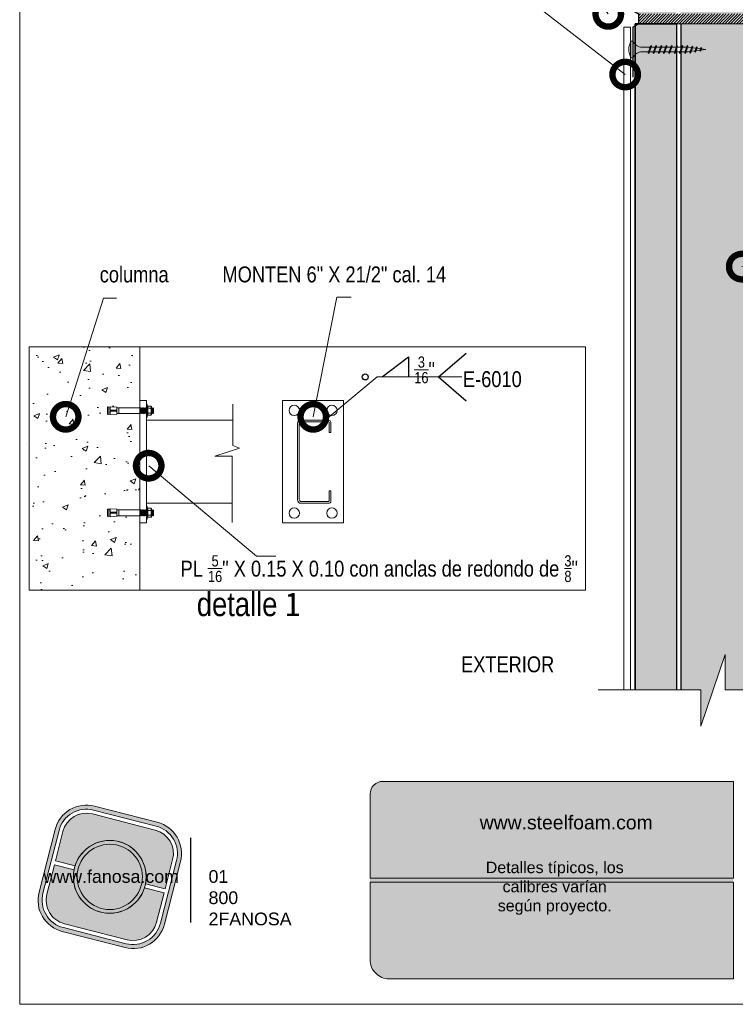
# Model space of a CAD drawing. Header units: millimetres. Extents: x 795.2 to 825.2, y 80.9 to 116.7.
# Tile 1 of 3: x 799.2 to 810.5, y 84.8 to 100.3. Entities that reach past the tile are written whole.
import ezdxf

# ---------------------------------------------------------------- set-up
doc = ezdxf.new("R2010")
doc.units = ezdxf.units.MM
doc.header["$LTSCALE"] = 0.025
doc.linetypes.add('DASHED2', pattern=[9.524999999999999, 6.35, -3.175])
doc.layers.get('0').update_dxf_attribs({"lineweight": 5})
for name, color, linetype, lineweight in [('00-ACERO', 4, 'Continuous', 15), ('00-CONCRETO', 8, 'Continuous', 0), ('00-LETREROS 1', 2, 'Continuous', 0), ('ESTRUCTURA', 251, 'Continuous', 9), ('hatch', 252, 'Continuous', 0), ('LAMINA ACCESORIOS', 1, 'Continuous', 20), ('LAMINA PANEL', 151, 'Continuous', 25), ('PIJAS', 3, 'Continuous', 0), ('Poliestireno', 253, 'Continuous', 13), ('Recubrimientos', 254, 'Continuous', 15), ('STEELFOAM', 170, 'Continuous', 35), ('TEXTO', 7, 'DASHED2', 0), ('TEXTO CUADRO DATOS', 251, 'Continuous', 0)]:
    doc.layers.add(name, color=color, linetype=linetype, lineweight=lineweight)
doc.layers.add('let', color=50, linetype='Continuous')
doc.styles.add('Erika', font='techl___.ttf', dxfattribs={"height": 0.25})
doc.styles.get("Standard").update_dxf_attribs({"font": 'romand.shx'})
doc.dimstyles.new('DETALLES M', dxfattribs={"dimtxt": 0.02699999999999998, "dimasz": 0.03, "dimexe": 0.03000000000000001, "dimexo": 0, "dimgap": 0.038, "dimtad": 0, "dimtih": 1, "dimtoh": 1, "dimzin": 3, "dimdsep": 46, "dimtxsty": 'Standard', "dimblk": 'ORIGIN', "dimcen": 0.025, "dimclrd": 256, "dimclre": 256, "dimclrt": 3, "dimadec": 0, "dimazin": 0, "dimtfac": 1, "dimtix": 1, "dimtmove": 0, "dimatfit": 3, "dimfxl": 0, "dimtvp": 0.84, "dimfrac": 1, "dimtolj": 1, "dimtzin": 0, "dimlwd": -1, "dimlwe": -1, "dimarcsym": 0})
doc.dimstyles.new('Erika', dxfattribs={"dimtxt": 0.25, "dimasz": 0.8, "dimexe": 0.5, "dimexo": 0.5, "dimgap": 0, "dimtad": 0, "dimlfac": 0.1, "dimzin": 1, "dimdsep": 46, "dimtxsty": 'Erika', "dimblk": 'DOTSMALL', "dimcen": 2.5, "dimse1": 1, "dimse2": 1, "dimclrd": 252, "dimclre": 252, "dimclrt": 256, "dimadec": 0, "dimazin": 0, "dimtfac": 1, "dimtmove": 0, "dimatfit": 3, "dimldrblk": 'DOTSMALL', "dimfxl": 0, "dimlwd": 0, "dimlwe": 0, "dimarcsym": 0})
pattern_1 = [(0, (278.2100050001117, -158.0047262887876), (0.161925, 0.09348744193), [0.10795, -0.2159]), (120, (278.2100050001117, -158.0047262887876), (-0.1619249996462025, 0.09348744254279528), [0.1079499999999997, -0.2158999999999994]), (59.99999999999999, (278.2100050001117, -158.0047262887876), (3.537975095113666e-10, 0.1869748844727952), [-0.2159, 0.10795])]

# ---------------------------------------------------------------- blocks, each defined once
blk = doc.blocks.new('LOGO GRIS')
h = blk.add_hatch(color=254)
edge = h.paths.add_edge_path()
edge.add_arc((2075.55300328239, 279.2979295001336), 0.508199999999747, 255.6007667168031, 345.6007667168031, ccw=False)
edge.add_line((2075.426625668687, 278.8056938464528), (2074.442154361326, 279.0584490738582))
edge.add_arc((2074.568531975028, 279.5506847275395), 0.5082000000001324, 165.6007667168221, 255.6007667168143, ccw=False)
edge.add_line((2074.076296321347, 279.6770623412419), (2074.329051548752, 280.661533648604))
edge.add_arc((2074.821287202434, 280.535156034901), 0.508200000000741, 75.60076671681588, 165.6007667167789, ccw=False)
edge.add_line((2074.947664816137, 281.0273916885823), (2075.932136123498, 280.7746364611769))
edge.add_arc((2075.805758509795, 280.2824008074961), 0.5081999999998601, -14.399233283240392, 75.60076671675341, ccw=False)
edge.add_line((2076.297994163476, 280.1560231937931), (2076.045238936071, 279.1715518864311))
edge = h.paths.add_edge_path(flags=16)
edge.add_arc((2075.55300328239, 279.2979295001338), 0.4446749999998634, 255.6007667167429, 345.6007667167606, ccw=False)
edge.add_line((2075.4424228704, 278.867223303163), (2074.457951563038, 279.1199785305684))
edge.add_arc((2074.568531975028, 279.5506847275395), 0.4446750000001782, 165.6007667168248, 255.6007667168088, ccw=False)
edge.add_line((2074.137825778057, 279.6612651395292), (2074.390581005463, 280.6457364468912))
edge.add_arc((2074.821287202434, 280.5351560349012), 0.4446750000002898, 75.60076671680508, 165.6007667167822, ccw=False)
edge.add_line((2074.931867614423, 280.9658622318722), (2075.916338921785, 280.7131070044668))
edge.add_arc((2075.805758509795, 280.2824008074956), 0.4446750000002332, -14.399233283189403, 75.60076671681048, ccw=False)
edge.add_line((2076.236464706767, 280.1718203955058), (2075.983709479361, 279.1873490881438))
h = blk.add_hatch(color=254)
edge = h.paths.add_edge_path()
edge.add_line((2076.05645623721, 279.7261466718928), (2076.174935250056, 280.1876175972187))
edge.add_arc((2075.805758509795, 280.2824008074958), 0.3811499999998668, 345.60076671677, 435.6007667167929)
edge.add_line((2075.900541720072, 280.6515775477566), (2074.916070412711, 280.9043327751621))
edge.add_arc((2074.821287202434, 280.5351560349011), 0.3811500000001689, 75.6007667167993, 165.6007667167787)
edge.add_line((2074.452110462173, 280.6299392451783), (2074.333631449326, 280.1684683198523))
edge.add_line((2074.333631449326, 280.1684683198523), (2074.642133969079, 280.0892627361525))
edge.add_arc((2075.187145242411, 279.9165427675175), 0.5717249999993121, -11.21449474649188, 162.4160281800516, ccw=False)
edge.add_line((2075.747953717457, 279.8053522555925), (2076.05645623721, 279.7261466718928))
h = blk.add_hatch(color=254)
h.paths.add_polyline_path([(2074.615420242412, 279.9165427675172, 1), (2075.758870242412, 279.9165427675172, 1)])
h.paths.add_polyline_path([(2075.699701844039, 279.9165427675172, -1), (2074.674588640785, 279.9165427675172, -1)], flags=16)
blk.add_hatch(color=252).paths.add_polyline_path([(2075.699701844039, 279.9165427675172, 1), (2074.674588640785, 279.9165427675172, 1)])
h = blk.add_hatch(color=254)
edge = h.paths.add_edge_path()
edge.add_arc((2075.187145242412, 279.9165427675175), 0.5717250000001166, 168.7855052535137, 342.4160281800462)
edge.add_line((2075.732156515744, 279.7438227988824), (2076.040659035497, 279.6646172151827))
edge.add_line((2076.040659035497, 279.6646172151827), (2075.922180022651, 279.2031462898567))
edge.add_arc((2075.55300328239, 279.2979295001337), 0.3811499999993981, 255.6007667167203, 345.60076671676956, ccw=False)
edge.add_line((2075.458220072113, 278.9287527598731), (2074.473748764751, 279.1815079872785))
edge.add_arc((2074.568531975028, 279.5506847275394), 0.3811500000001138, 165.6007667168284, 255.60076671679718, ccw=False)
edge.add_line((2074.199355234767, 279.6454679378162), (2074.317834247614, 280.1069388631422))
edge.add_line((2074.317834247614, 280.1069388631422), (2074.626336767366, 280.0277332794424))
at = {"color": 254}
for points in [[(2076.045238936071, 279.1715518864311, -0.414213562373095), (2075.426625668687, 278.8056938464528), (2074.442154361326, 279.0584490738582, -0.414213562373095), (2074.076296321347, 279.6770623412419), (2074.329051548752, 280.661533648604, -0.414213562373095), (2074.947664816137, 281.0273916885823), (2075.932136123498, 280.7746364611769, -0.4142135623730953), (2076.297994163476, 280.1560231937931)], [(2075.983709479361, 279.1873490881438, -0.4142135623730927), (2075.4424228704, 278.867223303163), (2074.457951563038, 279.1199785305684, -0.4142135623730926), (2074.137825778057, 279.6612651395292), (2074.390581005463, 280.6457364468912, -0.414213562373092), (2074.931867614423, 280.9658622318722), (2075.916338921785, 280.7131070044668, -0.4142135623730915), (2076.236464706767, 280.1718203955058)], [(2076.05645623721, 279.7261466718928), (2076.174935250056, 280.1876175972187, 0.414213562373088), (2075.900541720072, 280.6515775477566), (2074.916070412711, 280.9043327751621, 0.4142135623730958), (2074.452110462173, 280.6299392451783), (2074.333631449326, 280.1684683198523), (2074.642133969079, 280.0892627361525, -0.9459053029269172), (2075.747953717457, 279.8053522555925)], [(2074.626336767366, 280.0277332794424, 0.9459053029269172), (2075.732156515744, 279.7438227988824), (2076.040659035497, 279.6646172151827), (2075.922180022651, 279.2031462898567, -0.4142135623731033), (2075.458220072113, 278.9287527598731), (2074.473748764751, 279.1815079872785, -0.414213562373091), (2074.199355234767, 279.6454679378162), (2074.317834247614, 280.1069388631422)]]:
    blk.add_lwpolyline(points, format="xyb", close=True, dxfattribs=at)
for radius in [0.5717249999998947, 0.5125566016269]:
    blk.add_circle((2075.187145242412, 279.9165427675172), radius, dxfattribs=at)
blk = doc.blocks.new('FANOSA')
at = {"color": 253, "const_width": 0.02}
blk.add_lwpolyline([(365.3181968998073, 247.9798347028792), (365.3181968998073, 246.6427006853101)], dxfattribs=at)
at = {"color": 254}
blk.add_blockref('LOGO GRIS', (-1711.138939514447, -32.55437656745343), dxfattribs=at)
at = {"layer": 'TEXTO CUADRO DATOS', "char_height": 0.2, "width": 0.003231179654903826, "attachment_point": 1}
for s, insert in [('{\\fArial|b0|i0|c0|p34;www.fanosa.com}', (363.0082168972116, 247.4682254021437)), ('{\\fArial|b0|i0|c0|p34;01 800 2FANOSA}', (365.5993370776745, 247.4682254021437))]:
    blk.add_mtext(s, dxfattribs=dict(at, insert=insert))
blk = doc.blocks.new('_DotSmall')
at = {"color": 0, "linetype": 'ByBlock', "const_width": 0.5}
blk.add_lwpolyline([(-0.0625, 0, 1), (0.0625, 0, 1)], format="xyb", close=True, dxfattribs=at)
blk = doc.blocks.new('phillips 1pul.')
at = {"layer": 'PIJAS'}
for p, q in [((-0.03111873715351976, -0.1322546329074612), (-0.03111873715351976, 0.1322546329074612)), ((-0.03111873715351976, 0.1322546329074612), (0, 0.1322546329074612)), ((0, -0.1322546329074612), (0, 0.1322546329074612)), ((0.1400343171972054, 0.0350085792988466), (0.2681992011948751, 0.0350085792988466)), ((0.2391474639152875, -0.05243507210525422), (0.2744091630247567, 0.05243504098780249)), ((0.248949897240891, -0.062237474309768), (0.2800685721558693, 0.06223744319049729)), ((0.2546092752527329, -0.05243507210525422), (0.2898709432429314, 0.05243504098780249)), ((0.2800686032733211, 0.06223744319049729), (0.2744091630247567, 0.05243500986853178)), ((0.2800685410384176, 0.06223744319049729), (0.2898709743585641, 0.05243500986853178)), ((0.2838605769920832, 0.0350085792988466), (0.3491773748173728, 0.0350085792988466)), ((0.3200561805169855, -0.05243507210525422), (0.355317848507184, 0.05243500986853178)), ((0.3298585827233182, -0.062237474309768), (0.3609772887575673, 0.06223744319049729)), ((0.3355179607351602, -0.05243507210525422), (0.3707796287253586, 0.05243504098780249)), ((0.3609772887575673, 0.062237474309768), (0.355317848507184, 0.05243504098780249)), ((0.3609772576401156, 0.06223744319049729), (0.3707796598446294, 0.05243500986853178)), ((0.3646338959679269, 0.0350085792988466), (0.4302071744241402, 0.0350085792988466)), ((0.4009648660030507, -0.05243510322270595), (0.4362265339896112, 0.05243504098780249)), ((0.4107672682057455, -0.062237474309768), (0.4418859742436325, 0.062237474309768)), ((0.4164266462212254, -0.05243507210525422), (0.4516883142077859, 0.05243504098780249)), ((0.4418859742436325, 0.06223744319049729), (0.4362265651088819, 0.05243504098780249)), ((0.4418859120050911, 0.06223744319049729), (0.4516883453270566, 0.05243500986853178)), ((0.4456120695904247, 0.0350085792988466), (0.5109795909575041, 0.0350085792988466)), ((0.4818732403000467, -0.05243510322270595), (0.517134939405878, 0.05243504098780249)), ((0.4916754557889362, -0.06223744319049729), (0.5227941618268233, 0.062237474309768)), ((0.4973348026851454, -0.05243500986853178), (0.5325964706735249, 0.05243513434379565)), ((0.5227943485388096, 0.06223744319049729), (0.5171349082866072, 0.05243500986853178)), ((0.5227942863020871, 0.06223744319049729), (0.5325967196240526, 0.05243500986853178)), ((0.5265731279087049, 0.0350085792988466), (0.5918898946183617, 0.0350085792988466)), ((0.5627814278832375, -0.05243500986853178), (0.598043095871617, 0.05243510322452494)), ((0.5725836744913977, -0.06223738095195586), (0.6037023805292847, 0.06223756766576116)), ((0.5782434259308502, -0.05243507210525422), (0.6135050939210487, 0.05243504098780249)), ((0.6037027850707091, 0.06223744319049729), (0.5980433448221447, 0.05243500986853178)), ((0.6037027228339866, 0.06223744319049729), (0.6135051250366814, 0.05243500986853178)), ((0.6076455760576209, 0.03500851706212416), (0.680437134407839, 0.03500851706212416)), ((0.6510349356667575, -0.05243516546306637), (0.6862966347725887, 0.05243497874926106)), ((0.660837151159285, -0.06223750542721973), (0.691955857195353, 0.06223741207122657)), ((0.6664964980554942, -0.05243507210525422), (0.7017581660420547, 0.05243507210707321)), ((0.6919560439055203, 0.06223738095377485), (0.686296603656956, 0.05243494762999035)), ((0.6919559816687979, 0.06223738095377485), (0.7017584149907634, 0.05243494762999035)), ((0.6959113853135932, 0.03500851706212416), (0.7612789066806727, 0.03500851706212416)), ((0.7321725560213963, -0.05243516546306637), (0.7674342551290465, 0.05243497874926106)), ((0.7419747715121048, -0.06223750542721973), (0.7730934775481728, 0.06223741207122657)), ((0.747634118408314, -0.05243507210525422), (0.7828957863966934, 0.05243507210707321)), ((0.7730936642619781, 0.06223738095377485), (0.7674342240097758, 0.05243494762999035)), ((0.7730936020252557, 0.06223738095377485), (0.7828960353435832, 0.05243494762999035)), ((0.7768724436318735, 0.03500851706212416), (0.8421892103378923, 0.03500851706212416)), ((0.813080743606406, -0.05243507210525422), (0.8483424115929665, 0.05243504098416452)), ((0.8228829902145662, -0.06223744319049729), (0.8540016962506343, 0.06223750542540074)), ((0.8285427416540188, -0.05243513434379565), (0.8638044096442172, 0.05243497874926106)), ((0.8540021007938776, 0.06223738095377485), (0.8483426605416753, 0.05243494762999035)), ((0.8540020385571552, 0.06223738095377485), (0.86380444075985, 0.05243494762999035)), ((0.8580152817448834, 0.03500851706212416), (0.8667498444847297, 0.03500851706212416)), ((0.9178512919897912, 0.02862099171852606), (0.8667498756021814, 0.03500867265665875)), ((0.8930567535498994, -0.04584496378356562), (0.9224348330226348, 0.04152699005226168)), ((0.9028590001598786, -0.05564736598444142), (0.928094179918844, 0.05132957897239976)), ((0.9085182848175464, -0.04584490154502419), (0.9378964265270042, 0.04152727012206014)), ((0.928094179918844, 0.05132973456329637), (0.9224347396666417, 0.04152733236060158)), ((0.9280944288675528, 0.05132948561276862), (0.9378968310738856, 0.0415270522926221)), ((0.988044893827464, 0.01984678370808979), (0.9326365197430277, 0.02677284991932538)), ((0.9712251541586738, -0.031210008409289), (0.9918067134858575, 0.03000064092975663)), ((0.9810276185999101, -0.04101250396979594), (0.9974662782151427, 0.03980304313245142)), ((0.9866871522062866, -0.03121010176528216), (1.007268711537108, 0.03000064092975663)), ((0.9974664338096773, 0.03980313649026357), (0.9918070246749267, 0.03000070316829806)), ((0.9974660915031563, 0.03980288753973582), (1.007268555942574, 0.03000039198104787)), ((1.058499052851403, 0.01104002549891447), (1.002886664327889, 0.01799157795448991)), ((1.049394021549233, -0.01657514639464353), (1.061589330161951, 0.01969430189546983)), ((1.059196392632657, -0.02637757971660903), (1.067248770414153, 0.02949679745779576)), ((1.067248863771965, 0.02949685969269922), (1.061589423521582, 0.01969442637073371)), ((1.064855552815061, -0.01657508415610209), (1.077050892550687, 0.01969455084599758)), ((1.066706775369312, -0.01001404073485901), (1.146818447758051, 9.094947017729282e-13)), ((1.067248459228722, 0.02949670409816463), (1.077050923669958, 0.0196942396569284)), ((1.146818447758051, 9.094947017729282e-13), (1.073272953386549, 0.00919328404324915)), ((-0.03111873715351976, -0.1322546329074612), (0, -0.1322546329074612)), ((0.1400343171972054, -0.03500854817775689), (0.2447228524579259, -0.03500854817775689)), ((0.2489498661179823, -0.062237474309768), (0.2391474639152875, -0.05243507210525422)), ((0.2489498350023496, -0.062237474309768), (0.2546092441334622, -0.05243507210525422)), ((0.2601783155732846, -0.03500854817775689), (0.3254951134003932, -0.03500854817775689)), ((0.3298585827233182, -0.062237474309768), (0.3200561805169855, -0.05243507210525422)), ((0.3298585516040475, -0.062237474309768), (0.3355179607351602, -0.05243507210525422)), ((0.3411575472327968, -0.03500854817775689), (0.4065248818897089, -0.03500854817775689)), ((0.4107672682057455, -0.062237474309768), (0.4009648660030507, -0.05243507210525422)), ((0.4107672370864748, -0.062237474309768), (0.4164266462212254, -0.05243507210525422)), ((0.4219297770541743, -0.03500854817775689), (0.4875033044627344, -0.03500854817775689)), ((0.4916756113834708, -0.062237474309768), (0.481873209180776, -0.05243507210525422)), ((0.4916756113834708, -0.062237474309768), (0.4973350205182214, -0.05243507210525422)), ((0.5031657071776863, -0.03500854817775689), (0.5686409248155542, -0.03500854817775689)), ((0.572584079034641, -0.062237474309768), (0.5627816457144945, -0.05243507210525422)), ((0.5725840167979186, -0.062237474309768), (0.5782434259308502, -0.05243504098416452)), ((0.5840546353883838, -0.03515221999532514), (0.6568860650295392, -0.03503359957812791)), ((0.6608373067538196, -0.06223753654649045), (0.6510349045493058, -0.05243513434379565)), ((0.6608373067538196, -0.06223753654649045), (0.6664967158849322, -0.05243513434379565)), ((0.6722290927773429, -0.03500861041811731), (0.7378026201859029, -0.03500861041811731)), ((0.7419749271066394, -0.06223753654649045), (0.7321725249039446, -0.05243513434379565)), ((0.7419749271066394, -0.06223753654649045), (0.747634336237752, -0.05243513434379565)), ((0.7534650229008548, -0.03500861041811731), (0.8189402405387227, -0.03500861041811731)), ((0.8228833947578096, -0.06223753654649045), (0.8130809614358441, -0.05243513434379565)), ((0.8228833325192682, -0.06223753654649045), (0.8285427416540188, -0.05243510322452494)), ((0.8344022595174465, -0.03500861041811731), (0.8667503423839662, -0.03500861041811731)), ((0.8667503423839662, -0.03500861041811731), (0.8977946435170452, -0.03112807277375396)), ((0.9028593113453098, -0.05564736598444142), (0.8930568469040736, -0.04584490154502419)), ((0.9028592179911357, -0.05564736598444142), (0.9085186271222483, -0.04584496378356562)), ((0.9138746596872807, -0.02911808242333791), (0.9740931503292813, -0.02159077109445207)), ((0.9810277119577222, -0.04101256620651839), (0.9712252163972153, -0.03121010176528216)), ((0.9810277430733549, -0.04101244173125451), (0.9866871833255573, -0.03121007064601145)), ((0.9904365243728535, -0.01954782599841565), (1.050613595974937, -0.01202571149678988)), ((1.059196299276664, -0.0263775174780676), (1.049393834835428, -0.01657505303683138)), ((1.059196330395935, -0.02637748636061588), (1.064855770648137, -0.01657508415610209))]:
    blk.add_line(p, q, dxfattribs=at)
at = {"layer": 'PIJAS', "linetype": 'ByBlock', "lineweight": 0}
blk.add_arc((0.2076005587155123, 0), 0.272906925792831, 151.0127863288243, 208.9872136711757, dxfattribs=at)
at = {"layer": 'PIJAS'}
for centre, start, end in [((0.1425436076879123, 0.1880696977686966), 201.3836139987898, 269.0608419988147), ((0.1425436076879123, -0.1880696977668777), 90.93910300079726, 158.6163309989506)]:
    blk.add_arc(centre, 0.1530816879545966, start, end, dxfattribs=at)
blk = doc.blocks.new('_Origin')
at = {"color": 0, "linetype": 'ByBlock', "lineweight": -2}
blk.add_line((0, 0), (-1, 0), dxfattribs=at)
blk.add_circle((0, 0), 0.5, dxfattribs=at)
blk = doc.blocks.new('PI-ANCL')
at = {"layer": 'PIJAS', "color": 152}
for p, q in [((-0.0001479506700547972, 0.02959035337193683), (0.01207160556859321, 0.02959035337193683)), ((-0.0001479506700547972, 0.02869344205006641), (-0.0001479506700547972, 0.02959035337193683)), ((-0.0001479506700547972, 0.02869344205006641), (0.01207160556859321, 0.02869344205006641)), ((0.00168298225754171, 0.03058682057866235), (0.00168298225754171, 0.03267531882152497)), ((0.002282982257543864, 0.03352828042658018), (0.009640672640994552, 0.03352828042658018)), ((0.002282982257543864, 0.03327531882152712), (0.003108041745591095, 0.03327531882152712)), ((0.002282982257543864, 0.0299868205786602), (0.003108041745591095, 0.0299868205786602)), ((0.002282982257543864, 0.02973385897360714), (0.009640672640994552, 0.02973385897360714)), ((0.003159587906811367, 0.03482408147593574), (0.003449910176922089, 0.03512607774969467)), ((0.003449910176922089, 0.03454582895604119), (0.003159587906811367, 0.03482408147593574)), ((0.003159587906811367, 0.03424383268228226), (0.003449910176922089, 0.03454582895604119)), ((0.003449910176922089, 0.03396558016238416), (0.003159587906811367, 0.03424383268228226)), ((0.003159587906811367, 0.03366358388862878), (0.003449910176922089, 0.03396558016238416)), ((0.003300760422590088, 0.03352828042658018), (0.003159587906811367, 0.03366358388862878)), ((0.003159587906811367, 0.0296018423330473), (0.003286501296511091, 0.02973385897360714)), ((0.003171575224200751, 0.02959035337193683), (0.003159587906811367, 0.0296018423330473)), ((0.003159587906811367, 0.02844134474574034), (0.003401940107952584, 0.02869344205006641)), ((0.003449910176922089, 0.02816309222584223), (0.003159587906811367, 0.02844134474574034)), ((0.003159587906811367, 0.0278610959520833), (0.003449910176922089, 0.02816309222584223)), ((0.003449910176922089, 0.03554760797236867), (0.008473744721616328, 0.03554760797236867)), ((0.003449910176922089, 0.03512607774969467), (0.003449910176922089, 0.03554760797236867)), ((0.003449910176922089, 0.03512607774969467), (0.008473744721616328, 0.0354051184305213)), ((0.003449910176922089, 0.03454582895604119), (0.008473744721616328, 0.03482486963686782)), ((0.003449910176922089, 0.03396558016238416), (0.008473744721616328, 0.03424462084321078)), ((0.003449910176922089, 0.02816309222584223), (0.008473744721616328, 0.02844213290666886)), ((0.003708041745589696, 0.03058682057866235), (0.003708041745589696, 0.03267531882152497)), ((0.004308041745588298, 0.03327531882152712), (0.007615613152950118, 0.03327531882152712)), ((0.004308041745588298, 0.0299868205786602), (0.007615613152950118, 0.0299868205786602)), ((0.006023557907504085, 0.03352828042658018), (0.008473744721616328, 0.0336643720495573)), ((0.00821561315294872, 0.03058682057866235), (0.00821561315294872, 0.03267531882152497)), ((0.008252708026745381, 0.02959035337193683), (0.008473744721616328, 0.02960263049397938)), ((0.008473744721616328, 0.0354051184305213), (0.008473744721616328, 0.03554760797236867)), ((0.008473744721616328, 0.0354051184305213), (0.008764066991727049, 0.0351268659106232)), ((0.008764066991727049, 0.0351268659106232), (0.008473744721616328, 0.03482486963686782)), ((0.008473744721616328, 0.03482486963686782), (0.008764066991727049, 0.03454661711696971)), ((0.008764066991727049, 0.03454661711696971), (0.008473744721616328, 0.03424462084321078)), ((0.008473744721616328, 0.03424462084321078), (0.008764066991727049, 0.03396636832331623)), ((0.008764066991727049, 0.03396636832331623), (0.008473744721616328, 0.0336643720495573)), ((0.008473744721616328, 0.0336643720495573), (0.008615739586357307, 0.03352828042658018)), ((0.008599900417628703, 0.02973385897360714), (0.008473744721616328, 0.02960263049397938)), ((0.008473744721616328, 0.02960263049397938), (0.00848655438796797, 0.02959035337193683)), ((0.008715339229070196, 0.02869344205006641), (0.008473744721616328, 0.02844213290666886)), ((0.008473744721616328, 0.02844213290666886), (0.008764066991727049, 0.02816388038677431)), ((0.008764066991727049, 0.02816388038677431), (0.008473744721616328, 0.02786188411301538)), ((0.008815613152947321, 0.03327531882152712), (0.009640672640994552, 0.03327531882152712)), ((0.008815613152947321, 0.0299868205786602), (0.009640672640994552, 0.0299868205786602)), ((0.01024067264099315, 0.03058682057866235), (0.01024067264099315, 0.03267531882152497)), ((0.01207160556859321, 0.02869344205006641), (0.01207160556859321, 0.02959035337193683)), ((0.003449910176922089, 0.02758284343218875), (0.003159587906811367, 0.0278610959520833)), ((0.003159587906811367, 0.02728084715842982), (0.003449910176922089, 0.02758284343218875)), ((0.003449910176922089, 0.02700259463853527), (0.003159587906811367, 0.02728084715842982)), ((0.003159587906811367, 0.02670059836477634), (0.003449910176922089, 0.02700259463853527)), ((0.003449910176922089, 0.02642234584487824), (0.003159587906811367, 0.02670059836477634)), ((0.003159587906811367, 0.02612034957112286), (0.003449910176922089, 0.02642234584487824)), ((0.003449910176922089, 0.02584209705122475), (0.003159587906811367, 0.02612034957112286)), ((0.003159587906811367, 0.02554010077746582), (0.003449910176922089, 0.02584209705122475)), ((0.003449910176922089, 0.02526184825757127), (0.003159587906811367, 0.02554010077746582)), ((0.003159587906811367, 0.02495985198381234), (0.003449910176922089, 0.02526184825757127)), ((0.003449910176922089, 0.02468159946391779), (0.003159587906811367, 0.02495985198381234)), ((0.003159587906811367, 0.02437960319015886), (0.003449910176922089, 0.02468159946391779)), ((0.003449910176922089, 0.02410135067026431), (0.003159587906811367, 0.02437960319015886)), ((0.003159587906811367, 0.02379935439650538), (0.003449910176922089, 0.02410135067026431)), ((0.003449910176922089, 0.02352110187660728), (0.003159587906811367, 0.02379935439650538)), ((0.003449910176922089, 0.02304141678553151), (0.003159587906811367, 0.02276316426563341)), ((0.003159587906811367, 0.02276316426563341), (0.008764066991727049, 0.02276316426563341)), ((0.003159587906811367, 0.0004031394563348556), (0.003159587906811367, 0.02276316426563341)), ((0.003449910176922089, 0.02758284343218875), (0.008473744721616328, 0.02786188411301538)), ((0.003449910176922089, 0.02700259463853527), (0.008473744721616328, 0.0272816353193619)), ((0.003449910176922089, 0.02642234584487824), (0.008473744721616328, 0.02670138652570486)), ((0.003449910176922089, 0.02584209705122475), (0.008473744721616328, 0.02612113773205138)), ((0.003449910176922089, 0.02526184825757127), (0.008473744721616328, 0.0255408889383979)), ((0.003449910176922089, 0.02468159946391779), (0.008473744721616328, 0.02496064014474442)), ((0.003449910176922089, 0.02468159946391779), (0.008473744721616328, 0.02496064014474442)), ((0.003449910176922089, 0.02410135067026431), (0.008473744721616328, 0.02438039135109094)), ((0.003449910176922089, 0.02410135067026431), (0.008473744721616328, 0.02438039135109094)), ((0.003449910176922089, 0.02352110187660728), (0.008473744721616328, 0.0238001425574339)), ((0.003449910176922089, 0.02352110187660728), (0.003449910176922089, 0.02304141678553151)), ((0.003449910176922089, 0.02304141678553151), (0.008473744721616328, 0.02304141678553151)), ((0.008473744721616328, 0.02786188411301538), (0.008764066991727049, 0.02758363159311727)), ((0.008764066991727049, 0.02758363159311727), (0.008473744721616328, 0.0272816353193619)), ((0.008473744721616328, 0.0272816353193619), (0.008764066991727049, 0.02700338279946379)), ((0.008764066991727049, 0.02700338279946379), (0.008473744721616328, 0.02670138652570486)), ((0.008473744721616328, 0.02670138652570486), (0.008764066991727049, 0.02642313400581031)), ((0.008764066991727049, 0.02642313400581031), (0.008473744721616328, 0.02612113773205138)), ((0.008473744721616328, 0.02612113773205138), (0.008764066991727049, 0.02584288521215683)), ((0.008764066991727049, 0.02584288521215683), (0.008473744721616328, 0.0255408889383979)), ((0.008473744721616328, 0.0255408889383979), (0.008764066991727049, 0.02526263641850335)), ((0.008764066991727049, 0.02526263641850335), (0.008473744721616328, 0.02496064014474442)), ((0.008473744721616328, 0.02496064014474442), (0.008764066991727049, 0.02468238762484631)), ((0.008764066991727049, 0.02468238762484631), (0.008473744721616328, 0.02438039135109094)), ((0.008473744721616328, 0.02438039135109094), (0.008764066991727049, 0.02410213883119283)), ((0.008764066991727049, 0.02410213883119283), (0.008473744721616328, 0.0238001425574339)), ((0.008473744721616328, 0.0238001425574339), (0.008473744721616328, 0.02304141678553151)), ((0.008473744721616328, 0.02304141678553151), (0.008764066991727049, 0.02276316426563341)), ((0.008764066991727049, 0.0004031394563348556), (0.008764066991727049, 0.02276316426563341)), ((0.002160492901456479, -0.005875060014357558), (0.002596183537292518, 0.0004031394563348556)), ((0.002596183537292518, 0.0004031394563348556), (0.009327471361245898, 0.0004031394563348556)), ((0.003159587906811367, 0.002361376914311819), (0.008764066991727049, 0.002361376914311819)), ((0.00555571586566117, 2.104361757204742e-05), (0.006367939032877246, 2.104361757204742e-05)), ((0.00555571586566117, 2.104361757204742e-05), (0.00555571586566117, -0.005875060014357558)), ((0.006367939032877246, 2.104361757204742e-05), (0.006367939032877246, -0.005875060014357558)), ((0.009763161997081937, -0.005875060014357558), (0.009327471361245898, 0.0004031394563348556)), ((0.00555571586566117, -0.005875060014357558), (0.002160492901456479, -0.005875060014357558)), ((0.002451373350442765, -0.007143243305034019), (0.002633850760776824, -0.005875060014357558)), ((0.002451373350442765, -0.007143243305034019), (0.009472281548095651, -0.007143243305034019)), ((0.002451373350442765, -0.008411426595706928), (0.002633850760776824, -0.007143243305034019)), ((0.002451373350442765, -0.008411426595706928), (0.009472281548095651, -0.008411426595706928)), ((0.006367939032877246, -0.005875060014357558), (0.009763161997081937, -0.005875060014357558)), ((0.009472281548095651, -0.007143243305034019), (0.00928980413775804, -0.005875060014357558)), ((0.009472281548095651, -0.008411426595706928), (0.00928980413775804, -0.007143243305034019))]:
    blk.add_line(p, q, dxfattribs=at)
for centre, start, end in [((0.002282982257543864, 0.03292828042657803), 90.00000000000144, 180), ((0.002282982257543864, 0.03267531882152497), 90, 180.0000000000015), ((0.002282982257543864, 0.03058682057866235), 180.0000000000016, 269.9999999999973), ((0.002282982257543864, 0.0303338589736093), 180, 270.0000000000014), ((0.003108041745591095, 0.03267531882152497), 0, 90.00000000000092), ((0.003108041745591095, 0.03058682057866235), 269.9999999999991, 359.9999999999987), ((0.004308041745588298, 0.03267531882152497), 90, 179.9999999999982), ((0.004308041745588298, 0.03058682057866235), 179.9999999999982, 269.9999999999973), ((0.007615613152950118, 0.03267531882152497), 1.831999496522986e-12, 90), ((0.007615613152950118, 0.03058682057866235), 269.9999999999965, 0), ((0.008815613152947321, 0.03267531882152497), 90, 180.0000000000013), ((0.008815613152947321, 0.03058682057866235), 180.0000000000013, 269.9999999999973), ((0.009640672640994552, 0.03292828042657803), 0, 90.00000000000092), ((0.009640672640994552, 0.03267531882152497), 0, 90), ((0.009640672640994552, 0.03058682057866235), 269.9999999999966, 0), ((0.009640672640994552, 0.0303338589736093), 270.0000000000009, 0)]:
    blk.add_arc(centre, 0.0006000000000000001, start, end, dxfattribs=at)

msp = doc.modelspace()

# ---------------------------------------------------------------- hatches: boundary and pattern name
msp.add_hatch(color=253).paths.add_polyline_path([(810.4273628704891, 85.22670792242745), (810.4273628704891, 86.80670792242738), (810.4273628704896, 88.32670792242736), (804.9214093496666, 88.32670792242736, 0.4142135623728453), (804.7214093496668, 88.12670792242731), (804.7214093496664, 86.8067079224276), (804.7214093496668, 85.5267079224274, 0.4142135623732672), (805.021409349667, 85.22670792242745)])
at = {"layer": '00-ACERO', "linetype": 'ByBlock', "lineweight": 0, "ltscale": 2}
h = msp.add_hatch(dxfattribs=at)
h.set_pattern_fill('ANSI31', color=256, scale=0.01)
h.set_pattern_definition([(45, (25.95991695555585, -1.4210854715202e-14), (-0.02245064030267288, 0.02245064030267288), [])])
h.paths.add_polyline_path([(811.2751255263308, 100.3748990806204), (808.939508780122, 100.374899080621), (808.939508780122, 100.2186080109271), (809.5331136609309, 100.2186080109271), (811.2751255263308, 100.2186080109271)])
at = {"layer": 'hatch', "linetype": 'ByBlock', "lineweight": 0}
h = msp.add_hatch(dxfattribs=at)
h.set_pattern_fill('HONEY', color=256, scale=0.034)
h.set_pattern_definition(pattern_1)
edge = h.paths.add_edge_path()
edge.add_arc((811.1992043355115, 101.5803525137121), 0.1530816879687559, 86.51746872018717, 89.06084199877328)
edge.add_line((811.2017134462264, 101.7334136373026), (810.8827390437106, 101.7334136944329))
edge.add_line((810.8827390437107, 101.7334136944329), (810.6026704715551, 101.7684223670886))
edge.add_line((810.602670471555, 101.7684223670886), (810.88273683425, 101.8034307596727))
edge.add_line((810.88273683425, 101.8034307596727), (811.2017136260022, 101.8034307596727))
edge.add_arc((811.201713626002, 101.9528784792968), 0.1494477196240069, 270.0000000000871, 272.6038922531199)
edge.add_line((811.2085031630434, 101.8035850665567), (811.2085031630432, 106.1562277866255))
edge.add_line((811.2085031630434, 106.1562277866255), (810.2970026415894, 106.1562277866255))
edge.add_line((810.2970026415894, 106.1562277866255), (810.2970026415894, 106.7107674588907))
edge.add_line((810.2970026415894, 106.7107674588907), (809.9180153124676, 105.5890631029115))
edge.add_line((809.9180153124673, 105.5890631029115), (809.9180153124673, 106.1562277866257))
edge.add_line((809.9180153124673, 106.1562277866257), (809.5997360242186, 106.1562277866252))
edge.add_line((809.5997360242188, 106.1562277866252), (809.5997360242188, 100.374899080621))
edge.add_line((809.5997360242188, 100.374899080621), (811.2085031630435, 100.374899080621))
edge.add_line((811.2085031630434, 100.374899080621), (811.2085031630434, 101.7331515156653))
edge = h.paths.add_edge_path()
edge.add_arc((811.1992043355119, 96.33075142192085), 0.1530816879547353, 86.51746872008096, 89.0608419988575)
edge.add_line((811.2017134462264, 96.48381254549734), (810.8827390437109, 96.48381260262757))
edge.add_line((810.8827390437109, 96.48381260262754), (810.6026704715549, 96.5188212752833))
edge.add_line((810.6026704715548, 96.51882127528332), (810.8827368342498, 96.55382966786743))
edge.add_line((810.88273683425, 96.55382966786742), (811.2017136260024, 96.55382966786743))
edge.add_arc((811.2017136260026, 96.7032773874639), 0.1494477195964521, 269.9999999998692, 272.6038922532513)
edge.add_line((811.2085031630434, 96.55398397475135), (811.2085031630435, 100.2186080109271))
edge.add_line((811.2085031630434, 100.2186080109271), (809.5997360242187, 100.2186080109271))
edge.add_line((809.5997360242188, 100.2186080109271), (809.5997360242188, 89.7630205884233))
edge.add_line((809.5997360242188, 89.76302058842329), (809.9180153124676, 89.76302058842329))
edge.add_line((809.9180153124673, 89.76302058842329), (809.9180153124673, 89.19585590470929))
edge.add_line((809.9180153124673, 89.19585590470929), (810.2970026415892, 90.3175602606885))
edge.add_line((810.2970026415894, 90.3175602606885), (810.2970026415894, 89.7630205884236))
edge.add_line((810.2970026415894, 89.7630205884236), (811.2085031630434, 89.76302058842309))
edge.add_line((811.2085031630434, 89.76302058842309), (811.2085031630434, 96.48355042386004))
h = msp.add_hatch(dxfattribs=at)
h.set_pattern_fill('HONEY', color=256, scale=0.034)
h.set_pattern_definition(pattern_1)
h.paths.add_polyline_path([(809.1270805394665, 100.6091969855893), (808.8856034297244, 100.6091969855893), (808.8856034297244, 100.374899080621), (809.5331136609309, 100.374899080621), (809.5331136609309, 106.1499152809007), (808.8856034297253, 106.1499152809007), (808.8856034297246, 100.6091970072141), (809.1270775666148, 100.6091969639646), (809.3511324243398, 100.58119002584)])
h.paths.add_polyline_path([(808.8856034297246, 100.0403237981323), (809.1270775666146, 100.0403237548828), (809.3511324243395, 100.0123168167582), (809.1270793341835, 100.0403237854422), (808.8856034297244, 100.040323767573), (808.8856034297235, 89.76302058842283), (809.5331136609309, 89.76302058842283), (809.5331136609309, 100.2186080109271), (808.8856034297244, 100.2186080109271)])
at = {"layer": 'Poliestireno', "linetype": 'ByBlock', "lineweight": 0, "ltscale": 2}
h = msp.add_hatch(dxfattribs=at)
h.set_pattern_fill('AR-CONC', color=256, scale=0.005)
h.set_pattern_definition([(49.99999999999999, (25.95991695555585, -1.4210854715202e-14), (0.91092334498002, -0.07969542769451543), [0.09525, -1.04775]), (355, (25.95991695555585, -1.4210854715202e-14), (-0.1762171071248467, 0.9552842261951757), [0.0762, -0.83820292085]), (100.4514447, (26.03582699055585, -0.006641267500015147), (0.7347062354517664, 0.8755887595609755), [0.080950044, -0.8904512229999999]), (46.18420000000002, (25.95991695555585, 0.2539999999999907), (1.35539520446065, -0.2102116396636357), [0.1428749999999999, -1.571624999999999]), (96.63555760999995, (26.07286645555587, 0.2364824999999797), (1.187020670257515, 1.237130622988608), [0.1214251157, -1.3356780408]), (351.1841511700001, (25.95991695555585, 0.2539999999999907), (1.187020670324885, 1.237130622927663), [0.11429983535, -1.2572986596]), (21, (26.08691695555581, 0.1904999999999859), (0.7580719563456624, -0.5113259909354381), [0.09525, -1.04775]), (326.0000000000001, (26.08691695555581, 0.1904999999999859), (0.3090101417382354, 0.9209398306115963), [0.0762, -0.8382]), (71.45144499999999, (26.15008961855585, 0.1478895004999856), (1.067082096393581, 0.4096138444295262), [0.08095004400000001, -0.8904496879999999]), (37.50000000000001, (25.95991695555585, -1.4210854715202e-14), (0.01544301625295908, 0.4227751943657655), [0, -0.82804, 0, -0.8509000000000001, 0, -0.8413750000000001]), (7.499999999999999, (25.95991695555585, -1.4210854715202e-14), (0.3340983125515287, 0.5009028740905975), [0, -0.48514, 0, -0.80899, 0, -0.320675]), (327.5, (25.6767069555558, -1.4210854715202e-14), (0.677952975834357, -0.02864371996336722), [0, -0.3175, 0, -0.9906, 0, -1.31445]), (317.5, (25.54970695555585, -1.4210854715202e-14), (0.7406459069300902, 0.1271324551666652), [0, -0.41275, 0, -0.65786, 0, -0.93345])])
h.paths.add_polyline_path([(799.3655628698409, 91.33063468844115), (801.1064242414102, 91.33063468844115), (801.1064242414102, 92.49808593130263), (800.7418800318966, 92.49808593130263), (800.7418800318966, 92.48880472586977), (800.5966738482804, 92.47872779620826), (800.5966738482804, 92.6050837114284), (800.6384565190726, 92.59907165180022), (800.6384565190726, 92.60686948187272), (800.7741389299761, 92.59745347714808), (800.7741389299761, 92.5904109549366), (801.1064242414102, 92.5904109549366), (801.1064242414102, 94.10037462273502), (800.7418800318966, 94.10037462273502), (800.7418800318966, 94.09109341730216), (800.5966738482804, 94.08101648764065), (800.5966738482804, 94.2073724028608), (800.6384565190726, 94.20136034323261), (800.6384565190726, 94.20915817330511), (800.7741389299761, 94.19974216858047), (800.7741389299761, 94.192699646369), (801.1064242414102, 94.192699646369), (801.1064242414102, 95.14805482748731), (799.3655628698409, 95.14805482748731)])

# ---------------------------------------------------------------- linework, layer by layer
at = {"color": 253}
for p, q in [((810.4273628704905, 88.32670792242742), (804.9214093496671, 88.32670792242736)), ((810.4273628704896, 86.80670792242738), (810.42736287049, 88.32670792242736)), ((804.7214093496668, 86.80670792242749), (804.7214093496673, 88.12670792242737)), ((810.42736287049, 86.80670792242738), (804.7214093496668, 86.80670792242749)), ((810.42736287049, 86.74670792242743), (804.7214093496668, 86.74670792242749)), ((804.7214093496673, 85.52670792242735), (804.7214093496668, 86.74670792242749)), ((810.4273628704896, 85.22670792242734), (810.4273628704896, 86.74670792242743)), ((810.4273628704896, 85.22670792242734), (805.0214093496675, 85.22670792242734))]:
    msp.add_line(p, q, dxfattribs=at)
at = {"color": 254}
msp.add_lwpolyline([(799.2186789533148, 84.82670792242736), (820.8086789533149, 84.82670792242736), (820.8086789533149, 112.7667079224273), (799.2186789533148, 112.7667079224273)], close=True, dxfattribs=at)
at = {"linetype": 'ByBlock', "lineweight": 0, "const_width": 0.02}
msp.add_lwpolyline([(808.8497587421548, 101.1823342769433), (808.8497587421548, 100.4248990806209), (808.939508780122, 100.374899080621), (808.939508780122, 100.218608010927), (808.8497587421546, 100.168608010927), (808.8497587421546, 99.38082242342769)], dxfattribs=at)
at = {"color": 253}
for centre, radius, start, end in [((804.9214093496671, 88.12670792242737), 0.2, 90, 180), ((805.0214093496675, 85.52670792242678), 0.3, 179.9999999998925, 270.0000000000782)]:
    msp.add_arc(centre, radius, start, end, dxfattribs=at)
at = {"layer": '00-ACERO'}
for p, q in [((801.1064242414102, 95.14805482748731), (801.1064242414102, 91.33063468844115)), ((801.1064242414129, 94.30410574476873), (801.2079185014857, 94.30410574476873)), ((801.1064242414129, 94.30410574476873), (801.1064242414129, 92.38610397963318)), ((801.2079185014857, 94.30410574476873), (801.2079185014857, 92.38610397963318)), ((801.2079185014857, 93.99722546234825), (802.5647307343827, 93.99722546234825)), ((801.2079185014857, 92.69298426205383), (802.5570885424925, 92.69298426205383)), ((801.1064242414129, 92.38610397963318), (801.2079185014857, 92.38610397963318))]:
    msp.add_line(p, q, dxfattribs=at)
at = {"layer": '00-ACERO', "linetype": 'ByBlock', "ltscale": 0.01}
msp.add_line((801.1064242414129, 94.30410574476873), (801.1064242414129, 92.38610397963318), dxfattribs=at)
at = {"layer": '00-ACERO', "linetype": 'ByBlock', "lineweight": 0, "ltscale": 2}
msp.add_lwpolyline([(799.3655628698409, 95.14805482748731), (808.1040538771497, 95.14805482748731), (808.1040538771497, 91.33063468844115), (799.3655628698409, 91.33063468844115)], close=True, dxfattribs=at)
at = {"layer": '00-CONCRETO'}
for p, q in [((799.3606885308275, 94.7144179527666), (799.3606885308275, 94.7144179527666)), ((799.3211955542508, 93.63323986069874), (799.3211955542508, 93.63323986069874)), ((799.4350900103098, 91.34385705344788), (799.4350900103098, 91.34385705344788))]:
    msp.add_line(p, q, dxfattribs=at)
at = {"layer": 'ESTRUCTURA', "linetype": 'ByBlock', "lineweight": 0}
msp.add_line((808.8856034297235, 89.76302058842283), (809.5331136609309, 89.76302058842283), dxfattribs=at)
at = {"layer": 'hatch', "linetype": 'ByBlock', "lineweight": 0}
msp.add_lwpolyline([(808.3061033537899, 89.76302058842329), (809.9180153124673, 89.76302058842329), (809.9180153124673, 89.19585590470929), (810.2970026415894, 90.3175602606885), (810.2970026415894, 89.76302058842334), (814.4405665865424, 89.76302058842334)], dxfattribs=at)
at = {"layer": 'LAMINA ACCESORIOS'}
for p, q in [((803.3470983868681, 92.38610397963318), (803.3470983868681, 94.30410574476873)), ((804.3060992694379, 94.30410574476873), (803.3470983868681, 94.30410574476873)), ((804.3060992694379, 92.38610397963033), (804.3060992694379, 94.30410574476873)), ((804.3060992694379, 92.38610397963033), (803.3470983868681, 92.38610397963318))]:
    msp.add_line(p, q, dxfattribs=at)
msp.add_lwpolyline([(803.5811227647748, 92.74433234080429, 0.4142135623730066), (803.6324708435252, 92.69298426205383), (804.0740643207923, 92.69298426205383, 0.414213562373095), (804.1048731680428, 92.72379310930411), (804.1048731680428, 92.88810696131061), (804.0775559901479, 92.88810696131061), (804.0775559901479, 92.73057105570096, -0.4142135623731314), (804.0672863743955, 92.72030143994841), (803.639248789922, 92.72030143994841, -0.4142135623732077), (803.6084399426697, 92.75111028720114), (803.6084399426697, 93.93909943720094, -0.4142135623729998), (803.639248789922, 93.9699082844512), (804.0672863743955, 93.96990828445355, -0.4142135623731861), (804.0775559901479, 93.95963866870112), (804.0775559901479, 93.8021027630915), (804.1048731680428, 93.8021027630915), (804.1048731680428, 93.96641661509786, 0.414213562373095), (804.0740643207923, 93.99722546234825), (803.6324708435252, 93.99722546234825, 0.414213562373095), (803.5811227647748, 93.94587738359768)], format="xyb", close=True, dxfattribs=at)
at = {"layer": 'LAMINA PANEL', "extrusion": (0, 0, -1)}
for p, q in [((809.5331136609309, 100.2186080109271), (809.5331136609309, 89.76302058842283)), ((809.5997360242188, 100.2186080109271), (809.5997360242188, 89.76302058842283))]:
    msp.add_line(p, q, dxfattribs=at)
at = {"layer": 'LAMINA PANEL', "linetype": 'ByBlock', "lineweight": 0}
msp.add_line((811.2751255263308, 100.2186080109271), (809.5331136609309, 100.2186080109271), dxfattribs=at)
at = {"layer": 'let'}
for p, q in [((804.9111713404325, 94.67552205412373), (805.3240905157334, 94.99433263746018)), ((805.3240905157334, 94.99433263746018), (805.3240905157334, 94.67552205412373)), ((805.7967758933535, 94.67552205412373), (806.2278826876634, 95.04889467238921)), ((805.7967758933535, 94.67552205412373), (806.2278826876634, 94.302149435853))]:
    msp.add_line(p, q, dxfattribs=at)
msp.add_circle((804.6451179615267, 94.67552205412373), 0.04719707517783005, dxfattribs=at)
at = {"layer": 'PIJAS'}
for centre in [(803.5312265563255, 94.15066560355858), (804.1219710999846, 94.15066560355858), (803.5312265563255, 92.5395441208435), (804.1219710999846, 92.5395441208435)]:
    msp.add_circle(centre, 0.08119540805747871, dxfattribs=at)
at = {"layer": 'Poliestireno', "linetype": 'ByBlock', "lineweight": 0, "ltscale": 2}
msp.add_lwpolyline([(802.5647307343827, 94.2473421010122), (802.5647307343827, 93.59822616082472), (802.671735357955, 93.56004223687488), (802.2819324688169, 93.43021969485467), (802.5570885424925, 93.43021969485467), (802.5570885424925, 92.39163397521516)], dxfattribs=at)
at = {"layer": 'Recubrimientos', "linetype": 'ByBlock', "lineweight": 0}
for p, q in [((808.7061033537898, 100.1686080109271), (808.70610335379, 89.76302058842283)), ((808.8136375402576, 100.1686080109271), (808.70610335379, 100.1686080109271)), ((808.813637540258, 100.1686080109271), (808.8136375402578, 89.76302058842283))]:
    msp.add_line(p, q, dxfattribs=at)
at = {"layer": 'STEELFOAM', "linetype": 'ByBlock', "extrusion": (0, 0, -1)}
msp.add_line((808.8856034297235, 89.76302058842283), (808.8856034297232, 100.2186080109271), dxfattribs=at)
at = {"layer": 'STEELFOAM', "linetype": 'ByBlock'}
msp.add_line((809.5331136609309, 100.2186080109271), (808.8856034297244, 100.2186080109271), dxfattribs=at)

# ---------------------------------------------------------------- block references
msp.add_blockref('FANOSA', (436.5851544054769, -160.5345597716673))
at = {"layer": 'PIJAS', "linetype": 'ByBlock', "lineweight": 0}
msp.add_blockref('phillips 1pul.', (808.8497587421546, 99.817421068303), dxfattribs=at)
at = {"layer": 'PIJAS', "xscale": 16.47343530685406, "yscale": 16.47343530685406, "zscale": 16.47343530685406, "rotation": 269.9999999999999}
for p in [(800.7352389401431, 94.24474891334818), (800.7352389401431, 92.64246022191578)]:
    msp.add_blockref('PI-ANCL', p, dxfattribs=at)

# ---------------------------------------------------------------- texts
at = {"layer": 'TEXTO', "linetype": 'ByBlock', "lineweight": 0, "attachment_point": 1, "style": 'Erika'}
for s, insert, char_height, width in [('columna', (800.4756099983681, 96.41071056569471), 0.25, 4.827006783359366), ('MONTEN 6" X 21/2" cal. 14', (802.403304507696, 96.41071056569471), 0.25, 4.827006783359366), ('\\A1;{\\H0.7x;\\S3/16;\\H1.429x;"}', (805.4156693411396, 94.99783687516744), 0.25, 7.545354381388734), ('E-6010', (806.1802397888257, 94.76650998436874), 0.25, 7.545354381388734), ('\\A1;{\\fArial Narrow|b0|i0|c0|p34;PL \\H0.7x;\\S5/16;\\H1.429x;" X 0.15 X 0.10 con anclas de redondo de \\H0.7x;\\S3/8;\\H1.429x;"}', (801.7462009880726, 91.8765061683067), 0.25, 7.545354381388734), ('detalle {\\f@BatangChe|b0|i0|c0|p49;1}', (802.0002406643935, 91.29616361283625), 0.375, 7.240510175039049)]:
    msp.add_mtext(s, dxfattribs=dict(at, insert=insert, char_height=char_height, width=width))
at = {"layer": 'TEXTO', "linetype": 'ByBlock', "lineweight": 0, "insert": (806.1498725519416, 90.28941218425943), "char_height": 0.25, "attachment_point": 1, "style": 'Erika'}
msp.add_mtext('EXTERIOR', dxfattribs=at)
at = {"layer": 'TEXTO CUADRO DATOS', "insert": (806.4434032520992, 87.79092633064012), "char_height": 0.2174175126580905, "width": 2.326381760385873, "attachment_point": 1}
msp.add_mtext('{\\fArial|b0|i0|c0|p34;www.steelfoam.com\\P\\W6.892;  \\W1;\\P\\H0.8279x;\\W1.3542; \\W1;Detalles típicos, los \\P{\\W5.14067; }calibres varían \\P{\\W4.05544; }según proyecto.}', dxfattribs=at)

# ---------------------------------------------------------------- leaders
at = {"layer": '00-LETREROS 1'}
msp.add_leader([(804.0151684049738, 93.99722546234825), (804.8336875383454, 94.67552205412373), (806.1604174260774, 94.67552205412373)], dimstyle='DETALLES M', override={"dimasz": 0.01, "dimgap": 0.03800000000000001, "dimtad": 0}, dxfattribs=at)
at = {"layer": 'TEXTO', "linetype": 'ByBlock', "lineweight": 0}
for points in [[(808.4624962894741, 100.3761410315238), (805.7179424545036, 104.0106588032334), (805.3156064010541, 104.0106588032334)], [(808.7276490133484, 99.42367293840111), (805.7610751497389, 101.7225647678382), (805.3454560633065, 101.7225647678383)], [(810.5582553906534, 96.40781605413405), (815.0297408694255, 95.75797100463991), (815.3531968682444, 95.75797100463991)], [(799.9412734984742, 94.05026199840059), (800.5333026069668, 95.91089342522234), (800.740775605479, 95.91130097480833)], [(803.8297557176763, 94.05026199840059), (804.2017758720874, 95.93039686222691), (804.4257234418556, 95.93039686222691)], [(801.244645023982, 93.28258349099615), (802.9352352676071, 91.86240801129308), (803.2439801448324, 91.86240801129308)]]:
    msp.add_leader(points, dimstyle='Erika', override={"dimgap": 0, "dimtad": 0}, dxfattribs=at)

doc.saveas('drawing.dxf')
